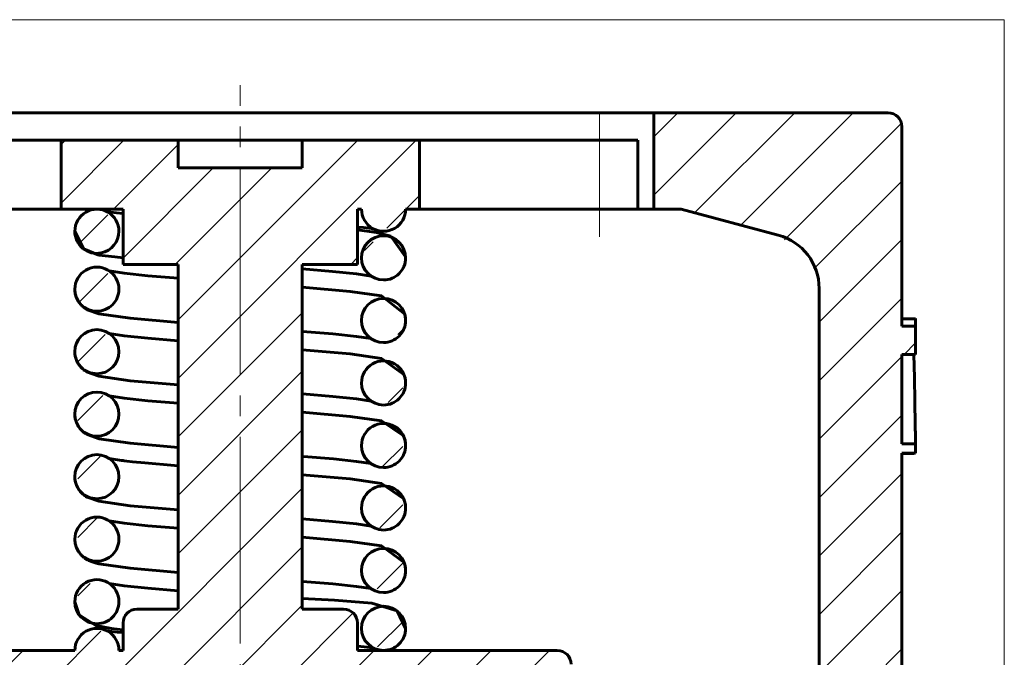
# Model space of a CAD drawing. Header units: millimetres. Extents: x 0 to 420, y 0 to 297.
# Tile 5 of 6: x 150 to 222, y 171 to 218. Entities that reach past the tile are written whole.
import ezdxf

# ---------------------------------------------------------------- set-up
doc = ezdxf.new("R2010")
doc.units = ezdxf.units.MM
for name, pattern in [('K5LT_AXLED', [19.5, 15, -1.5, 1.5, -1.5]), ('K5LT_BASIC', [0]), ('K5LT_THIN_INCLUDED_TO_HATCHING', [0])]:
    doc.linetypes.add(name, pattern=pattern)
doc.layers.add('Системный слой (1)', color=7, linetype='Continuous', true_color=0x6c6c6c)

# ---------------------------------------------------------------- blocks, each defined once
blk = doc.blocks.new('U0')
at = {"layer": 'Системный слой (1)', "color": 143, "linetype": 'K5LT_BASIC', "lineweight": 60, "true_color": 0x33acca}
for start, end in [(0.00576, 180.00719), (180.00718, 270), (270, 0.00577)]:
    blk.add_arc((176.726, 186.662), 1.6, start, end, dxfattribs=at)
blk = doc.blocks.new('U1')
at = {"layer": 'Системный слой (1)', "color": 143, "linetype": 'K5LT_BASIC', "lineweight": 60, "true_color": 0x33acca}
for start, end in [(0.00625, 180.00915), (180.00914, 281.50323), (281.50323, 0.00626)]:
    blk.add_arc((155.926, 202.195), 1.6, start, end, dxfattribs=at)
blk = doc.blocks.new('U2')
at = {"layer": 'Системный слой (1)', "color": 143, "linetype": 'K5LT_BASIC', "lineweight": 60, "true_color": 0x33acca}
for start, end in [(0.0086, 180.0068), (180.00679, 270), (270.00005, 0.00861)]:
    blk.add_arc((176.726, 173.395), 1.6, start, end, dxfattribs=at)
blk = doc.blocks.new('U3')
at = {"layer": 'Системный слой (1)', "color": 143, "linetype": 'K5LT_BASIC', "lineweight": 60, "true_color": 0x33acca}
for start, end in [(0.00603, 180.00738), (180.00738, 270), (270, 0.00604)]:
    blk.add_arc((176.726, 191.195), 1.6, start, end, dxfattribs=at)
blk = doc.blocks.new('U4')
at = {"layer": 'Системный слой (1)', "color": 143, "linetype": 'K5LT_BASIC', "lineweight": 60, "true_color": 0x33acca}
for start, end in [(0.00499, 180.00659), (180.00658, 270), (270, 0.005)]:
    blk.add_arc((155.926, 175.329), 1.6, start, end, dxfattribs=at)
blk = doc.blocks.new('U5')
at = {"layer": 'Системный слой (1)', "color": 143, "linetype": 'K5LT_BASIC', "lineweight": 60, "true_color": 0x33acca}
for start, end in [(359.99626, 179.9947), (179.99469, 270), (270, 359.99627)]:
    blk.add_arc((155.926, 188.929), 1.6, start, end, dxfattribs=at)
blk = doc.blocks.new('U6')
at = {"layer": 'Системный слой (1)', "color": 143, "linetype": 'K5LT_BASIC', "lineweight": 60, "true_color": 0x33acca}
for start, end in [(0.00319, 180.00414), (180.00413, 269.99999), (270.00001, 0.0032)]:
    blk.add_arc((155.926, 197.995), 1.6, start, end, dxfattribs=at)
blk = doc.blocks.new('U7')
at = {"layer": 'Системный слой (1)', "color": 143, "linetype": 'K5LT_BASIC', "lineweight": 60, "true_color": 0x33acca}
for start, end in [(0.01766, 180.01592), (180.01591, 270), (270, 0.01767)]:
    blk.add_arc((176.726, 200.262), 1.6, start, end, dxfattribs=at)
blk = doc.blocks.new('U8')
at = {"layer": 'Системный слой (1)', "color": 143, "linetype": 'K5LT_BASIC', "lineweight": 60, "true_color": 0x33acca}
for start, end in [(0.01002, 180.01033), (180.01031, 269.99999), (270.00001, 0.01004)]:
    blk.add_arc((176.726, 182.129), 1.6, start, end, dxfattribs=at)
blk = doc.blocks.new('U9')
at = {"layer": 'Системный слой (1)', "color": 143, "linetype": 'K5LT_BASIC', "lineweight": 60, "true_color": 0x33acca}
for start, end in [(0.00202, 180.00269), (180.00269, 270), (270, 0.00202)]:
    blk.add_arc((155.926, 179.862), 1.6, start, end, dxfattribs=at)
blk = doc.blocks.new('U10')
at = {"layer": 'Системный слой (1)', "color": 143, "linetype": 'K5LT_BASIC', "lineweight": 60, "true_color": 0x33acca}
for start, end in [(0.01378, 180.01318), (180.01318, 270), (270, 0.01378)]:
    blk.add_arc((176.726, 195.729), 1.6, start, end, dxfattribs=at)
blk = doc.blocks.new('U11')
at = {"layer": 'Системный слой (1)', "color": 143, "linetype": 'K5LT_BASIC', "lineweight": 60, "true_color": 0x33acca}
for start, end in [(0, 179.99897), (179.99895, 269.99999), (270.00001, 359.99941)]:
    blk.add_arc((155.926, 193.462), 1.6, start, end, dxfattribs=at)
blk = doc.blocks.new('U12')
at = {"layer": 'Системный слой (1)', "color": 143, "linetype": 'K5LT_BASIC', "lineweight": 60, "true_color": 0x33acca}
for start, end in [(359.99646, 179.99496), (179.99496, 270), (270, 359.99647)]:
    blk.add_arc((155.926, 184.395), 1.6, start, end, dxfattribs=at)
blk = doc.blocks.new('U13')
at = {"layer": 'Системный слой (1)', "color": 143, "linetype": 'K5LT_BASIC', "lineweight": 60, "true_color": 0x33acca}
for start, end in [(0.0152, 180.01412), (180.01411, 269.99999), (270.00001, 0.01522)]:
    blk.add_arc((176.726, 177.595), 1.6, start, end, dxfattribs=at)
blk = doc.blocks.new('U14')
at = {"layer": 'Системный слой (1)', "color": 143, "linetype": 'K5LT_BASIC', "lineweight": 60, "true_color": 0x33acca}
for p, q in [((156.658, 203.618), (156.942, 203.578)), ((156.942, 203.578), (157.337, 203.533)), ((157.337, 203.533), (157.809, 203.488)), ((157.809, 203.488), (157.818, 203.487)), ((157.818, 203.487), (157.82, 203.487)), ((157.82, 203.487), (157.823, 203.487)), ((157.823, 203.487), (157.826, 203.487))]:
    blk.add_line(p, q, dxfattribs=at)
blk = doc.blocks.new('U15')
at = {"layer": 'Системный слой (1)', "color": 143, "linetype": 'K5LT_BASIC', "lineweight": 60, "true_color": 0x33acca}
for p, q in [((174.826, 202.312), (176.206, 202.119)), ((176.206, 202.119), (177.256, 201.831)), ((177.256, 201.831), (178.324, 200.34)), ((178.324, 200.34), (178.326, 200.263))]:
    blk.add_line(p, q, dxfattribs=at)
blk = doc.blocks.new('U16')
at = {"layer": 'Системный слой (1)', "color": 143, "linetype": 'K5LT_BASIC', "lineweight": 60, "true_color": 0x33acca}
for p, q in [((154.326, 197.976), (154.326, 197.995)), ((154.329, 197.902), (154.326, 197.976)), ((154.331, 197.865), (154.329, 197.902)), ((154.333, 197.847), (154.331, 197.865)), ((154.334, 197.838), (154.333, 197.847)), ((154.334, 197.833), (154.334, 197.838)), ((154.345, 197.747), (154.334, 197.833)), ((154.361, 197.659), (154.345, 197.747)), ((154.371, 197.615), (154.361, 197.659)), ((154.376, 197.594), (154.371, 197.615)), ((154.379, 197.583), (154.376, 197.594)), ((154.38, 197.577), (154.379, 197.583)), ((154.404, 197.494), (154.38, 197.577)), ((154.434, 197.41), (154.404, 197.494)), ((154.45, 197.369), (154.434, 197.41)), ((154.458, 197.349), (154.45, 197.369)), ((154.463, 197.339), (154.458, 197.349)), ((154.465, 197.334), (154.463, 197.339)), ((154.499, 197.261), (154.465, 197.334)), ((154.54, 197.183), (154.499, 197.261)), ((154.563, 197.145), (154.54, 197.183)), ((154.574, 197.126), (154.563, 197.145)), ((154.58, 197.117), (154.574, 197.126)), ((154.583, 197.112), (154.58, 197.117)), ((154.605, 197.078), (154.583, 197.112)), ((154.669, 196.989), (154.605, 197.078)), ((154.702, 196.946), (154.669, 196.989)), ((154.719, 196.926), (154.702, 196.946)), ((154.727, 196.916), (154.719, 196.926)), ((154.732, 196.911), (154.727, 196.916)), ((154.734, 196.909), (154.732, 196.911)), ((154.741, 196.901), (154.734, 196.909)), ((154.754, 196.885), (154.741, 196.901)), ((154.761, 196.878), (154.754, 196.885)), ((154.765, 196.874), (154.761, 196.878)), ((154.766, 196.872), (154.765, 196.874)), ((154.767, 196.871), (154.766, 196.872)), ((154.772, 196.865), (154.767, 196.871)), ((154.778, 196.859), (154.772, 196.865)), ((154.787, 196.85), (154.778, 196.859)), ((154.794, 196.843), (154.787, 196.85)), ((154.798, 196.839), (154.794, 196.843)), ((154.799, 196.837), (154.798, 196.839)), ((154.825, 196.811), (154.799, 196.837)), ((154.864, 196.774), (154.825, 196.811)), ((154.899, 196.742), (154.864, 196.774)), ((154.916, 196.727), (154.899, 196.742)), ((154.924, 196.72), (154.916, 196.727)), ((154.929, 196.716), (154.924, 196.72)), ((154.931, 196.715), (154.929, 196.716)), ((154.932, 196.714), (154.931, 196.715)), ((154.933, 196.713), (154.932, 196.714)), ((154.935, 196.711), (154.933, 196.713)), ((154.937, 196.71), (154.935, 196.711)), ((154.938, 196.709), (154.937, 196.71)), ((154.939, 196.708), (154.938, 196.709)), ((154.939, 196.707), (154.939, 196.708)), ((154.941, 196.707), (154.939, 196.707)), ((154.943, 196.705), (154.941, 196.707)), ((154.946, 196.702), (154.943, 196.705)), ((154.947, 196.701), (154.946, 196.702)), ((155.003, 196.657), (154.947, 196.701)), ((155.035, 196.634), (155.003, 196.657)), ((155.05, 196.623), (155.035, 196.634)), ((155.058, 196.617), (155.05, 196.623)), ((155.062, 196.615), (155.058, 196.617)), ((155.144, 196.56), (155.062, 196.615)), ((155.231, 196.509), (155.144, 196.56)), ((156.07, 196.215), (155.231, 196.509)), ((158.345, 195.888), (156.07, 196.215)), ((161.826, 195.584), (158.345, 195.888))]:
    blk.add_line(p, q, dxfattribs=at)
blk = doc.blocks.new('U17')
at = {"layer": 'Системный слой (1)', "color": 143, "linetype": 'K5LT_BASIC', "lineweight": 60, "true_color": 0x33acca}
for p, q in [((170.913, 185.865), (170.826, 185.872)), ((173.096, 185.681), (170.913, 185.865)), ((174.75, 185.506), (173.096, 185.681)), ((175.824, 185.341), (174.75, 185.506))]:
    blk.add_line(p, q, dxfattribs=at)
blk = doc.blocks.new('U18')
at = {"layer": 'Системный слой (1)', "color": 143, "linetype": 'K5LT_BASIC', "lineweight": 60, "true_color": 0x33acca}
for p, q in [((156.658, 173.218), (156.663, 173.217)), ((156.663, 173.217), (156.666, 173.217)), ((156.666, 173.217), (156.668, 173.217)), ((156.668, 173.217), (156.669, 173.216)), ((156.669, 173.216), (156.67, 173.216)), ((156.67, 173.216), (156.671, 173.216)), ((156.671, 173.216), (156.672, 173.216)), ((156.672, 173.216), (156.674, 173.216)), ((156.674, 173.216), (156.676, 173.215)), ((156.676, 173.215), (156.677, 173.215)), ((156.677, 173.215), (156.679, 173.215)), ((156.679, 173.215), (156.683, 173.214)), ((156.683, 173.214), (156.69, 173.213)), ((156.69, 173.213), (156.705, 173.211)), ((156.705, 173.211), (156.738, 173.206)), ((156.738, 173.206), (156.811, 173.195)), ((156.811, 173.195), (156.98, 173.173)), ((156.98, 173.173), (157.386, 173.128)), ((157.386, 173.128), (157.826, 173.087))]:
    blk.add_line(p, q, dxfattribs=at)
blk = doc.blocks.new('U19')
at = {"layer": 'Системный слой (1)', "color": 143, "linetype": 'K5LT_BASIC', "lineweight": 60, "true_color": 0x33acca}
for p, q in [((154.326, 202.195), (154.943, 200.919)), ((154.943, 200.919), (156.077, 200.475)), ((156.077, 200.475), (157.233, 200.332)), ((157.233, 200.332), (157.826, 200.279))]:
    blk.add_line(p, q, dxfattribs=at)
blk = doc.blocks.new('U20')
at = {"layer": 'Системный слой (1)', "color": 143, "linetype": 'K5LT_BASIC', "lineweight": 60, "true_color": 0x33acca}
for p, q in [((154.326, 175.329), (154.635, 174.368)), ((154.635, 174.368), (155.848, 173.603)), ((155.848, 173.603), (156.988, 173.386)), ((156.988, 173.386), (157.817, 173.279)), ((157.817, 173.279), (157.826, 173.278))]:
    blk.add_line(p, q, dxfattribs=at)
blk = doc.blocks.new('U21')
at = {"layer": 'Системный слой (1)', "color": 143, "linetype": 'K5LT_BASIC', "lineweight": 60, "true_color": 0x33acca}
for p, q in [((170.85, 176.803), (170.826, 176.805)), ((173.043, 176.619), (170.85, 176.803)), ((174.75, 176.44), (173.043, 176.619)), ((175.824, 176.274), (174.75, 176.44))]:
    blk.add_line(p, q, dxfattribs=at)
blk = doc.blocks.new('U22')
at = {"layer": 'Системный слой (1)', "color": 143, "linetype": 'K5LT_BASIC', "lineweight": 60, "true_color": 0x33acca}
for p, q in [((154.327, 184.343), (154.326, 184.396)), ((154.331, 184.262), (154.327, 184.343)), ((154.335, 184.221), (154.331, 184.262)), ((154.337, 184.201), (154.335, 184.221)), ((154.339, 184.191), (154.337, 184.201)), ((154.339, 184.186), (154.339, 184.191)), ((154.353, 184.1), (154.339, 184.186)), ((154.371, 184.013), (154.353, 184.1)), ((154.382, 183.969), (154.371, 184.013)), ((154.388, 183.948), (154.382, 183.969)), ((154.391, 183.937), (154.388, 183.948)), ((154.393, 183.932), (154.391, 183.937)), ((154.419, 183.849), (154.393, 183.932)), ((154.451, 183.766), (154.419, 183.849)), ((154.468, 183.726), (154.451, 183.766)), ((154.477, 183.706), (154.468, 183.726)), ((154.482, 183.696), (154.477, 183.706)), ((154.484, 183.691), (154.482, 183.696)), ((154.52, 183.619), (154.484, 183.691)), ((154.564, 183.542), (154.52, 183.619)), ((154.588, 183.504), (154.564, 183.542)), ((154.6, 183.485), (154.588, 183.504)), ((154.606, 183.476), (154.6, 183.485)), ((154.609, 183.472), (154.606, 183.476)), ((154.657, 183.404), (154.609, 183.472)), ((154.713, 183.333), (154.657, 183.404)), ((154.742, 183.3), (154.713, 183.333)), ((154.756, 183.283), (154.742, 183.3)), ((154.763, 183.275), (154.756, 183.283)), ((154.767, 183.271), (154.763, 183.275)), ((154.85, 183.187), (154.767, 183.271)), ((154.901, 183.14), (154.85, 183.187)), ((154.927, 183.118), (154.901, 183.14)), ((154.94, 183.107), (154.927, 183.118)), ((154.946, 183.102), (154.94, 183.107)), ((154.949, 183.099), (154.946, 183.102)), ((155.003, 183.057), (154.949, 183.099)), ((155.033, 183.035), (155.003, 183.057)), ((155.048, 183.024), (155.033, 183.035)), ((155.056, 183.019), (155.048, 183.024)), ((155.06, 183.016), (155.056, 183.019)), ((155.132, 182.967), (155.06, 183.016)), ((155.224, 182.913), (155.132, 182.967)), ((156.07, 182.615), (155.224, 182.913)), ((158.345, 182.288), (156.07, 182.615)), ((161.826, 181.984), (158.345, 182.288))]:
    blk.add_line(p, q, dxfattribs=at)
blk = doc.blocks.new('U23')
at = {"layer": 'Системный слой (1)', "color": 143, "linetype": 'K5LT_BASIC', "lineweight": 60, "true_color": 0x33acca}
for p, q in [((156.828, 176.65), (157.902, 176.484)), ((157.902, 176.484), (159.629, 176.303)), ((159.629, 176.303), (161.826, 176.119))]:
    blk.add_line(p, q, dxfattribs=at)
blk = doc.blocks.new('U24')
at = {"layer": 'Системный слой (1)', "color": 143, "linetype": 'K5LT_BASIC', "lineweight": 60, "true_color": 0x33acca}
for p, q in [((154.33, 188.809), (154.326, 188.929)), ((154.34, 188.712), (154.33, 188.809)), ((154.347, 188.664), (154.34, 188.712)), ((154.351, 188.64), (154.347, 188.664)), ((154.354, 188.628), (154.351, 188.64)), ((154.355, 188.622), (154.354, 188.628)), ((154.361, 188.593), (154.355, 188.622)), ((154.389, 188.479), (154.361, 188.593)), ((154.406, 188.423), (154.389, 188.479)), ((154.415, 188.396), (154.406, 188.423)), ((154.419, 188.382), (154.415, 188.396)), ((154.422, 188.375), (154.419, 188.382)), ((154.423, 188.372), (154.422, 188.375)), ((154.429, 188.355), (154.423, 188.372)), ((154.439, 188.329), (154.429, 188.355)), ((154.444, 188.317), (154.439, 188.329)), ((154.447, 188.31), (154.444, 188.317)), ((154.448, 188.307), (154.447, 188.31)), ((154.449, 188.306), (154.448, 188.307)), ((154.453, 188.294), (154.449, 188.306)), ((154.465, 188.267), (154.453, 188.294)), ((154.471, 188.254), (154.465, 188.267)), ((154.474, 188.247), (154.471, 188.254)), ((154.475, 188.244), (154.474, 188.247)), ((154.51, 188.172), (154.475, 188.244)), ((154.553, 188.094), (154.51, 188.172)), ((154.576, 188.056), (154.553, 188.094)), ((154.588, 188.038), (154.576, 188.056)), ((154.593, 188.029), (154.588, 188.038)), ((154.596, 188.024), (154.593, 188.029)), ((154.642, 187.957), (154.596, 188.024)), ((154.697, 187.885), (154.642, 187.957)), ((154.726, 187.851), (154.697, 187.885)), ((154.74, 187.835), (154.726, 187.851)), ((154.747, 187.827), (154.74, 187.835)), ((154.751, 187.823), (154.747, 187.827)), ((154.831, 187.738), (154.751, 187.823)), ((154.883, 187.69), (154.831, 187.738)), ((154.909, 187.667), (154.883, 187.69)), ((154.922, 187.656), (154.909, 187.667)), ((154.928, 187.65), (154.922, 187.656)), ((154.932, 187.647), (154.928, 187.65)), ((154.989, 187.601), (154.932, 187.647)), ((155.02, 187.578), (154.989, 187.601)), ((155.036, 187.566), (155.02, 187.578)), ((155.043, 187.561), (155.036, 187.566)), ((155.047, 187.558), (155.043, 187.561)), ((155.103, 187.52), (155.047, 187.558)), ((155.209, 187.455), (155.103, 187.52)), ((156.081, 187.145), (155.209, 187.455)), ((158.345, 186.821), (156.081, 187.145)), ((161.826, 186.517), (158.345, 186.821))]:
    blk.add_line(p, q, dxfattribs=at)
blk = doc.blocks.new('U25')
at = {"layer": 'Системный слой (1)', "color": 143, "linetype": 'K5LT_BASIC', "lineweight": 60, "true_color": 0x33acca}
for p, q in [((173.162, 175.432), (170.826, 175.568)), ((175.871, 175.213), (173.162, 175.432)), ((177.709, 174.672), (175.871, 175.213)), ((178.326, 173.396), (177.709, 174.672))]:
    blk.add_line(p, q, dxfattribs=at)
blk = doc.blocks.new('U26')
at = {"layer": 'Системный слой (1)', "color": 143, "linetype": 'K5LT_BASIC', "lineweight": 60, "true_color": 0x33acca}
for p, q in [((215.197, 186.067), (215.201, 186.069)), ((215.201, 186.069), (215.204, 186.077)), ((215.204, 186.077), (215.208, 186.092)), ((215.208, 186.092), (215.208, 186.093)), ((215.208, 186.093), (215.208, 186.093))]:
    blk.add_line(p, q, dxfattribs=at)
blk = doc.blocks.new('U27')
at = {"layer": 'Системный слой (1)', "color": 143, "linetype": 'K5LT_BASIC', "lineweight": 60, "true_color": 0x33acca}
for p, q in [((215.239, 191.567), (215.201, 193.269)), ((215.27, 189.864), (215.239, 191.567)), ((215.294, 188.161), (215.27, 189.864))]:
    blk.add_line(p, q, dxfattribs=at)
blk = doc.blocks.new('U28')
at = {"layer": 'Системный слой (1)', "color": 143, "linetype": 'K5LT_BASIC', "lineweight": 60, "true_color": 0x33acca}
for p, q in [((170.852, 190.403), (170.826, 190.405)), ((173.041, 190.22), (170.852, 190.403)), ((174.75, 190.04), (173.041, 190.22)), ((175.824, 189.874), (174.75, 190.04))]:
    blk.add_line(p, q, dxfattribs=at)
blk = doc.blocks.new('U29')
at = {"layer": 'Системный слой (1)', "color": 143, "linetype": 'K5LT_BASIC', "lineweight": 60, "true_color": 0x33acca}
for p, q in [((154.327, 193.411), (154.326, 193.462)), ((154.328, 193.378), (154.327, 193.411)), ((154.329, 193.361), (154.328, 193.378)), ((154.33, 193.353), (154.329, 193.361)), ((154.33, 193.349), (154.33, 193.353)), ((154.338, 193.263), (154.33, 193.349)), ((154.351, 193.175), (154.338, 193.263)), ((154.36, 193.131), (154.351, 193.175)), ((154.364, 193.109), (154.36, 193.131)), ((154.367, 193.098), (154.364, 193.109)), ((154.368, 193.093), (154.367, 193.098)), ((154.389, 193.009), (154.368, 193.093)), ((154.416, 192.924), (154.389, 193.009)), ((154.431, 192.882), (154.416, 192.924)), ((154.439, 192.862), (154.431, 192.882)), ((154.443, 192.851), (154.439, 192.862)), ((154.446, 192.846), (154.443, 192.851)), ((154.479, 192.769), (154.446, 192.846)), ((154.519, 192.689), (154.479, 192.769)), ((154.54, 192.651), (154.519, 192.689)), ((154.551, 192.632), (154.54, 192.651)), ((154.556, 192.622), (154.551, 192.632)), ((154.559, 192.617), (154.556, 192.622)), ((154.602, 192.549), (154.559, 192.617)), ((154.653, 192.476), (154.602, 192.549)), ((154.68, 192.44), (154.653, 192.476)), ((154.694, 192.423), (154.68, 192.44)), ((154.701, 192.415), (154.694, 192.423)), ((154.704, 192.41), (154.701, 192.415)), ((154.77, 192.335), (154.704, 192.41)), ((154.825, 192.278), (154.77, 192.335)), ((154.853, 192.251), (154.825, 192.278)), ((154.866, 192.238), (154.853, 192.251)), ((154.873, 192.232), (154.866, 192.238)), ((154.877, 192.229), (154.873, 192.232)), ((154.895, 192.212), (154.877, 192.229)), ((154.962, 192.156), (154.895, 192.212)), ((154.995, 192.13), (154.962, 192.156)), ((155.012, 192.117), (154.995, 192.13)), ((155.02, 192.111), (155.012, 192.117)), ((155.024, 192.108), (155.02, 192.111)), ((155.049, 192.09), (155.024, 192.108)), ((155.171, 192.01), (155.049, 192.09)), ((156.07, 191.681), (155.171, 192.01)), ((158.345, 191.355), (156.07, 191.681)), ((161.826, 191.051), (158.345, 191.355))]:
    blk.add_line(p, q, dxfattribs=at)
blk = doc.blocks.new('U30')
at = {"layer": 'Системный слой (1)', "color": 143, "linetype": 'K5LT_BASIC', "lineweight": 60, "true_color": 0x33acca}
for p, q in [((173.023, 199.288), (170.826, 199.472)), ((174.749, 199.107), (173.023, 199.288)), ((175.824, 198.941), (174.749, 199.107))]:
    blk.add_line(p, q, dxfattribs=at)
blk = doc.blocks.new('U31')
at = {"layer": 'Системный слой (1)', "color": 143, "linetype": 'K5LT_BASIC', "lineweight": 60, "true_color": 0x33acca}
for p, q in [((173.024, 181.154), (170.826, 181.338)), ((174.75, 180.973), (173.024, 181.154)), ((175.824, 180.808), (174.75, 180.973))]:
    blk.add_line(p, q, dxfattribs=at)
blk = doc.blocks.new('U32')
at = {"layer": 'Системный слой (1)', "color": 143, "linetype": 'K5LT_BASIC', "lineweight": 60, "true_color": 0x33acca}
for p, q in [((175.266, 202.463), (174.826, 202.504)), ((175.671, 202.418), (175.266, 202.463)), ((175.841, 202.396), (175.671, 202.418)), ((175.914, 202.385), (175.841, 202.396)), ((175.946, 202.38), (175.914, 202.385)), ((175.962, 202.378), (175.946, 202.38)), ((175.969, 202.377), (175.962, 202.378)), ((175.973, 202.376), (175.969, 202.377)), ((175.975, 202.376), (175.973, 202.376)), ((175.978, 202.375), (175.975, 202.376)), ((175.975, 202.376), (175.975, 202.376)), ((175.98, 202.375), (175.978, 202.375)), ((175.981, 202.375), (175.98, 202.375)), ((175.982, 202.375), (175.981, 202.375)), ((175.983, 202.374), (175.982, 202.375)), ((175.984, 202.374), (175.983, 202.374)), ((175.986, 202.374), (175.984, 202.374)), ((175.989, 202.374), (175.986, 202.374)), ((175.994, 202.373), (175.989, 202.374))]:
    blk.add_line(p, q, dxfattribs=at)
blk = doc.blocks.new('U33')
at = {"layer": 'Системный слой (1)', "color": 143, "linetype": 'K5LT_BASIC', "lineweight": 60, "true_color": 0x33acca}
for p, q in [((156.828, 194.783), (157.902, 194.618)), ((157.902, 194.618), (159.629, 194.436)), ((159.629, 194.436), (161.826, 194.253)), ((170.826, 193.607), (174.308, 193.303)), ((174.308, 193.303), (176.582, 192.976)), ((176.582, 192.976), (178.206, 191.812)), ((178.206, 191.812), (178.283, 191.567)), ((178.283, 191.567), (178.284, 191.563)), ((178.284, 191.563), (178.286, 191.556)), ((178.286, 191.556), (178.289, 191.541)), ((178.289, 191.541), (178.295, 191.512)), ((178.295, 191.512), (178.299, 191.494)), ((178.299, 191.494), (178.299, 191.492)), ((178.299, 191.492), (178.3, 191.488)), ((178.3, 191.488), (178.301, 191.481)), ((178.301, 191.481), (178.304, 191.466)), ((178.304, 191.466), (178.308, 191.437)), ((178.308, 191.437), (178.311, 191.418)), ((178.311, 191.418), (178.311, 191.414)), ((178.311, 191.414), (178.312, 191.408)), ((178.312, 191.408), (178.314, 191.395)), ((178.314, 191.395), (178.317, 191.369)), ((178.317, 191.369), (178.321, 191.316)), ((178.321, 191.316), (178.326, 191.211)), ((178.326, 191.211), (178.326, 191.203)), ((178.326, 191.203), (178.326, 191.201)), ((178.326, 191.201), (178.326, 191.199)), ((178.326, 191.199), (178.326, 191.197)), ((178.326, 191.197), (178.326, 191.196))]:
    blk.add_line(p, q, dxfattribs=at)
blk = doc.blocks.new('U34')
at = {"layer": 'Системный слой (1)', "color": 143, "linetype": 'K5LT_BASIC', "lineweight": 60, "true_color": 0x33acca}
for p, q in [((156.828, 190.25), (157.902, 190.084)), ((157.902, 190.084), (159.629, 189.903)), ((159.629, 189.903), (161.826, 189.719)), ((170.826, 189.073), (174.308, 188.77)), ((174.308, 188.77), (176.583, 188.443)), ((176.583, 188.443), (178.157, 187.388)), ((178.157, 187.388), (178.185, 187.328)), ((178.185, 187.328), (178.186, 187.327)), ((178.186, 187.327), (178.187, 187.324)), ((178.187, 187.324), (178.19, 187.318)), ((178.19, 187.318), (178.195, 187.305)), ((178.195, 187.305), (178.205, 187.281)), ((178.205, 187.281), (178.212, 187.265)), ((178.212, 187.265), (178.213, 187.262)), ((178.213, 187.262), (178.215, 187.255)), ((178.215, 187.255), (178.221, 187.241)), ((178.221, 187.241), (178.23, 187.214)), ((178.23, 187.214), (178.249, 187.16)), ((178.249, 187.16), (178.28, 187.047)), ((178.28, 187.047), (178.287, 187.017)), ((178.287, 187.017), (178.288, 187.012)), ((178.288, 187.012), (178.291, 187.001)), ((178.291, 187.001), (178.295, 186.979)), ((178.295, 186.979), (178.303, 186.935)), ((178.303, 186.935), (178.316, 186.847)), ((178.316, 186.847), (178.323, 186.761)), ((178.323, 186.761), (178.323, 186.757)), ((178.323, 186.757), (178.324, 186.749)), ((178.324, 186.749), (178.324, 186.733)), ((178.324, 186.733), (178.325, 186.701)), ((178.325, 186.701), (178.326, 186.662))]:
    blk.add_line(p, q, dxfattribs=at)
blk = doc.blocks.new('U35')
at = {"layer": 'Системный слой (1)', "color": 143, "linetype": 'K5LT_BASIC', "lineweight": 60, "true_color": 0x33acca}
for p, q in [((156.828, 199.317), (157.902, 199.151)), ((157.902, 199.151), (159.629, 198.97)), ((159.629, 198.97), (161.826, 198.786)), ((170.826, 198.14), (174.308, 197.836)), ((174.308, 197.836), (176.583, 197.509)), ((176.583, 197.509), (178.259, 196.192)), ((178.259, 196.192), (178.261, 196.187)), ((178.261, 196.187), (178.264, 196.177)), ((178.264, 196.177), (178.269, 196.156)), ((178.269, 196.156), (178.28, 196.114)), ((178.28, 196.114), (178.298, 196.03)), ((178.298, 196.03), (178.312, 195.94)), ((178.312, 195.94), (178.313, 195.935)), ((178.313, 195.935), (178.314, 195.925)), ((178.314, 195.925), (178.316, 195.905)), ((178.316, 195.905), (178.32, 195.865)), ((178.32, 195.865), (178.325, 195.785)), ((178.325, 195.785), (178.326, 195.737)), ((178.326, 195.737), (178.326, 195.735)), ((178.326, 195.735), (178.326, 195.733)), ((178.326, 195.733), (178.326, 195.731)), ((178.326, 195.731), (178.326, 195.729))]:
    blk.add_line(p, q, dxfattribs=at)
blk = doc.blocks.new('U36')
at = {"layer": 'Системный слой (1)', "color": 143, "linetype": 'K5LT_BASIC', "lineweight": 60, "true_color": 0x33acca}
for p, q in [((174.829, 172.104), (174.826, 172.104)), ((174.832, 172.104), (174.829, 172.104)), ((174.834, 172.103), (174.832, 172.104)), ((174.843, 172.103), (174.834, 172.103)), ((175.315, 172.058), (174.843, 172.103)), ((175.709, 172.013), (175.315, 172.058)), ((175.994, 171.973), (175.709, 172.013))]:
    blk.add_line(p, q, dxfattribs=at)
blk = doc.blocks.new('U37')
at = {"layer": 'Системный слой (1)', "color": 143, "linetype": 'K5LT_BASIC', "lineweight": 60, "true_color": 0x33acca}
for p, q in [((156.828, 185.717), (157.716, 185.575)), ((157.716, 185.575), (157.738, 185.572)), ((157.738, 185.572), (157.76, 185.569)), ((157.76, 185.569), (157.782, 185.566)), ((157.782, 185.566), (157.825, 185.561)), ((157.825, 185.561), (157.914, 185.55)), ((157.914, 185.55), (158.1, 185.527)), ((158.1, 185.527), (158.501, 185.482)), ((158.501, 185.482), (159.405, 185.391)), ((159.405, 185.391), (161.557, 185.207)), ((161.557, 185.207), (161.826, 185.186)), ((170.826, 184.54), (174.308, 184.236)), ((174.308, 184.236), (176.583, 183.909)), ((176.583, 183.909), (178.187, 182.791)), ((178.187, 182.791), (178.272, 182.547)), ((178.272, 182.547), (178.273, 182.541)), ((178.273, 182.541), (178.276, 182.53)), ((178.276, 182.53), (178.281, 182.509)), ((178.281, 182.509), (178.291, 182.465)), ((178.291, 182.465), (178.307, 182.377)), ((178.307, 182.377), (178.318, 182.292)), ((178.318, 182.292), (178.318, 182.288)), ((178.318, 182.288), (178.319, 182.279)), ((178.319, 182.279), (178.321, 182.26)), ((178.321, 182.26), (178.323, 182.223)), ((178.323, 182.223), (178.326, 182.149)), ((178.326, 182.149), (178.326, 182.129))]:
    blk.add_line(p, q, dxfattribs=at)
blk = doc.blocks.new('U38')
at = {"layer": 'Системный слой (1)', "color": 143, "linetype": 'K5LT_BASIC', "lineweight": 60, "true_color": 0x33acca}
for p, q in [((154.33, 179.75), (154.326, 179.862)), ((154.339, 179.655), (154.33, 179.75)), ((154.346, 179.608), (154.339, 179.655)), ((154.35, 179.584), (154.346, 179.608)), ((154.352, 179.573), (154.35, 179.584)), ((154.353, 179.567), (154.352, 179.573)), ((154.37, 179.483), (154.353, 179.567)), ((154.393, 179.396), (154.37, 179.483)), ((154.406, 179.354), (154.393, 179.396)), ((154.413, 179.333), (154.406, 179.354)), ((154.417, 179.322), (154.413, 179.333)), ((154.419, 179.317), (154.417, 179.322)), ((154.45, 179.236), (154.419, 179.317)), ((154.486, 179.155), (154.45, 179.236)), ((154.505, 179.115), (154.486, 179.155)), ((154.515, 179.096), (154.505, 179.115)), ((154.52, 179.086), (154.515, 179.096)), ((154.523, 179.082), (154.52, 179.086)), ((154.562, 179.012), (154.523, 179.082)), ((154.61, 178.937), (154.562, 179.012)), ((154.636, 178.9), (154.61, 178.937)), ((154.648, 178.882), (154.636, 178.9)), ((154.655, 178.873), (154.648, 178.882)), ((154.658, 178.869), (154.655, 178.873)), ((154.712, 178.8), (154.658, 178.869)), ((154.77, 178.735), (154.712, 178.8)), ((154.799, 178.704), (154.77, 178.735)), ((154.814, 178.689), (154.799, 178.704)), ((154.821, 178.682), (154.814, 178.689)), ((154.824, 178.678), (154.821, 178.682)), ((154.856, 178.648), (154.824, 178.678)), ((154.929, 178.583), (154.856, 178.648)), ((154.966, 178.552), (154.929, 178.583)), ((154.984, 178.538), (154.966, 178.552)), ((154.994, 178.531), (154.984, 178.538)), ((154.998, 178.527), (154.994, 178.531)), ((155, 178.526), (154.998, 178.527)), ((155.006, 178.522), (155, 178.526)), ((155.018, 178.512), (155.006, 178.522)), ((155.025, 178.508), (155.018, 178.512)), ((155.028, 178.505), (155.025, 178.508)), ((155.029, 178.504), (155.028, 178.505)), ((155.03, 178.504), (155.029, 178.504)), ((155.035, 178.5), (155.03, 178.504)), ((155.042, 178.495), (155.035, 178.5)), ((155.048, 178.491), (155.042, 178.495)), ((155.052, 178.488), (155.048, 178.491)), ((155.055, 178.486), (155.052, 178.488)), ((155.057, 178.485), (155.055, 178.486)), ((155.058, 178.484), (155.057, 178.485)), ((155.06, 178.483), (155.058, 178.484)), ((155.066, 178.478), (155.06, 178.483)), ((155.07, 178.476), (155.066, 178.478)), ((155.073, 178.473), (155.07, 178.476)), ((155.075, 178.472), (155.073, 178.473)), ((155.077, 178.47), (155.075, 178.472)), ((155.08, 178.468), (155.077, 178.47)), ((155.083, 178.466), (155.08, 178.468)), ((155.085, 178.465), (155.083, 178.466)), ((155.109, 178.449), (155.085, 178.465)), ((155.135, 178.433), (155.109, 178.449)), ((155.152, 178.422), (155.135, 178.433)), ((155.201, 178.393), (155.152, 178.422)), ((155.236, 178.373), (155.201, 178.393)), ((155.327, 178.326), (155.236, 178.373)), ((155.649, 178.196), (155.327, 178.326)), ((155.801, 178.149), (155.649, 178.196)), ((155.873, 178.129), (155.801, 178.149)), ((155.909, 178.12), (155.873, 178.129)), ((155.928, 178.115), (155.909, 178.12)), ((155.937, 178.113), (155.928, 178.115)), ((155.941, 178.112), (155.937, 178.113)), ((155.946, 178.111), (155.941, 178.112)), ((155.95, 178.11), (155.946, 178.111)), ((155.952, 178.109), (155.95, 178.11)), ((155.953, 178.109), (155.952, 178.109)), ((155.957, 178.108), (155.953, 178.109)), ((155.958, 178.108), (155.957, 178.108)), ((155.961, 178.107), (155.958, 178.108)), ((155.963, 178.106), (155.961, 178.107)), ((155.964, 178.106), (155.963, 178.106)), ((155.965, 178.106), (155.964, 178.106)), ((155.968, 178.105), (155.965, 178.106)), ((155.984, 178.101), (155.968, 178.105)), ((156.069, 178.081), (155.984, 178.101)), ((158.345, 177.755), (156.069, 178.081)), ((161.826, 177.451), (158.345, 177.755))]:
    blk.add_line(p, q, dxfattribs=at)
blk = doc.blocks.new('U39')
at = {"layer": 'Системный слой (1)', "color": 143, "linetype": 'K5LT_BASIC', "lineweight": 60, "true_color": 0x33acca}
for p, q in [((156.828, 181.183), (157.902, 181.018)), ((157.902, 181.018), (159.629, 180.836)), ((159.629, 180.836), (161.826, 180.653)), ((170.826, 180.007), (174.308, 179.703)), ((174.308, 179.703), (176.582, 179.376)), ((176.582, 179.376), (178.221, 178.173)), ((178.221, 178.173), (178.223, 178.168)), ((178.223, 178.168), (178.227, 178.158)), ((178.227, 178.158), (178.234, 178.138)), ((178.234, 178.138), (178.247, 178.098)), ((178.247, 178.098), (178.271, 178.015)), ((178.271, 178.015), (178.293, 177.924)), ((178.293, 177.924), (178.294, 177.919)), ((178.294, 177.919), (178.296, 177.908)), ((178.296, 177.908), (178.3, 177.886)), ((178.3, 177.886), (178.307, 177.842)), ((178.307, 177.842), (178.318, 177.753)), ((178.318, 177.753), (178.324, 177.667)), ((178.324, 177.667), (178.325, 177.663)), ((178.325, 177.663), (178.325, 177.656)), ((178.325, 177.656), (178.325, 177.641)), ((178.325, 177.641), (178.326, 177.612)), ((178.326, 177.612), (178.326, 177.596))]:
    blk.add_line(p, q, dxfattribs=at)
blk = doc.blocks.new('U40')
at = {"layer": 'Системный слой (1)', "color": 143, "linetype": 'K5LT_BASIC', "lineweight": 60, "true_color": 0x33acca}
for p, q in [((170.846, 194.937), (170.826, 194.938)), ((173.04, 194.753), (170.846, 194.937)), ((174.75, 194.573), (173.04, 194.753)), ((175.824, 194.408), (174.75, 194.573))]:
    blk.add_line(p, q, dxfattribs=at)
blk = doc.blocks.new('U41')
at = {"layer": 'Системный слой (1)', "color": 7, "linetype": 'K5LT_THIN_INCLUDED_TO_HATCHING', "lineweight": 18, "true_color": 0xffffff}
for p, q in [((109.757, 217.542), (221.757, 217.542)), ((221.757, 217.542), (221.757, 149.542))]:
    blk.add_line(p, q, dxfattribs=at)

msp = doc.modelspace()

# ---------------------------------------------------------------- hatches: boundary and pattern name
at = {"layer": 'Системный слой (1)'}
h = msp.add_hatch(dxfattribs=at)
h.set_pattern_fill('', angle=45, style=0, pattern_type=0)
h.set_pattern_definition([(45, (0, 0), (-2.12132, 2.12132), [])])
edge = h.paths.add_edge_path()
edge.add_line((154.326, 171.795), (143.326, 171.795))
edge.add_line((143.326, 171.795), (142.619, 171.503))
edge.add_line((142.619, 171.503), (142.326, 170.795))
edge.add_line((142.326, 170.795), (142.326, 164.795))
edge.add_line((142.326, 164.795), (145.326, 164.795))
edge.add_line((145.326, 164.795), (143.326, 162.795))
edge.add_line((143.326, 162.795), (143.326, 160.795))
edge.add_line((143.326, 160.795), (128.326, 160.795))
edge.add_line((128.326, 160.795), (125.498, 161.967))
edge.add_line((125.498, 161.967), (124.326, 164.795))
edge.add_line((124.326, 164.795), (124.326, 198.047))
edge.add_line((124.326, 198.047), (125.498, 200.875))
edge.add_line((125.498, 200.875), (127.291, 201.91))
edge.add_line((127.291, 201.91), (134.326, 203.795))
edge.add_line((134.326, 203.795), (136.326, 203.795))
edge.add_line((136.326, 203.795), (136.326, 210.795))
edge.add_line((136.326, 210.795), (119.326, 210.795))
edge.add_line((119.326, 210.795), (118.619, 210.503))
edge.add_line((118.619, 210.503), (118.326, 209.795))
edge.add_line((118.326, 209.795), (118.326, 168.795))
edge.add_line((118.326, 168.795), (115.326, 168.795))
edge.add_line((115.326, 168.795), (114.619, 168.503))
edge.add_line((114.619, 168.503), (114.326, 167.795))
edge.add_line((114.326, 167.795), (114.326, 163.795))
edge.add_line((114.326, 163.795), (114.619, 163.088))
edge.add_line((114.619, 163.088), (115.326, 162.795))
edge.add_line((115.326, 162.795), (118.326, 162.795))
edge.add_line((118.326, 162.795), (118.326, 155.795))
edge.add_line((118.326, 155.795), (118.619, 155.088))
edge.add_line((118.619, 155.088), (119.326, 154.795))
edge.add_line((119.326, 154.795), (150.326, 154.795))
edge.add_line((150.326, 154.795), (151.033, 155.088))
edge.add_line((151.033, 155.088), (151.326, 155.795))
edge.add_line((151.326, 155.795), (151.326, 164.795))
edge.add_line((151.326, 164.795), (153.326, 164.795))
edge.add_line((153.326, 164.795), (153.326, 165.795))
edge.add_line((153.326, 165.795), (153.619, 166.503))
edge.add_line((153.619, 166.503), (154.326, 166.795))
edge.add_line((154.326, 166.795), (178.326, 166.795))
edge.add_line((178.326, 166.795), (179.033, 166.503))
edge.add_line((179.033, 166.503), (179.326, 165.795))
edge.add_line((179.326, 165.795), (179.326, 164.795))
edge.add_line((179.326, 164.795), (181.326, 164.795))
edge.add_line((181.326, 164.795), (181.326, 155.795))
edge.add_line((181.326, 155.795), (181.619, 155.088))
edge.add_line((181.619, 155.088), (182.326, 154.795))
edge.add_line((182.326, 154.795), (213.326, 154.795))
edge.add_line((213.326, 154.795), (214.033, 155.088))
edge.add_line((214.033, 155.088), (214.326, 155.795))
edge.add_line((214.326, 155.795), (214.326, 162.795))
edge.add_line((214.326, 162.795), (217.326, 162.795))
edge.add_line((217.326, 162.795), (218.033, 163.088))
edge.add_line((218.033, 163.088), (218.326, 163.795))
edge.add_line((218.326, 163.795), (218.326, 167.795))
edge.add_line((218.326, 167.795), (218.033, 168.503))
edge.add_line((218.033, 168.503), (217.326, 168.795))
edge.add_line((217.326, 168.795), (214.326, 168.795))
edge.add_line((214.326, 168.795), (214.326, 186.093))
edge.add_line((214.326, 186.093), (215.326, 186.093))
edge.add_line((215.326, 186.093), (215.326, 186.77))
edge.add_line((215.326, 186.77), (214.326, 186.77))
edge.add_line((214.326, 186.77), (214.326, 193.269))
edge.add_line((214.326, 193.269), (215.326, 193.269))
edge.add_line((215.326, 193.269), (215.326, 195.324))
edge.add_line((215.326, 195.324), (214.326, 195.324))
edge.add_line((214.326, 195.324), (214.326, 209.795))
edge.add_line((214.326, 209.795), (214.033, 210.503))
edge.add_line((214.033, 210.503), (213.326, 210.795))
edge.add_line((213.326, 210.795), (196.326, 210.795))
edge.add_line((196.326, 210.795), (196.326, 203.795))
edge.add_line((196.326, 203.795), (198.326, 203.795))
edge.add_line((198.326, 203.795), (205.361, 201.91))
edge.add_line((205.361, 201.91), (207.79, 200.047))
edge.add_line((207.79, 200.047), (208.326, 198.047))
edge.add_line((208.326, 198.047), (208.326, 164.795))
edge.add_line((208.326, 164.795), (207.154, 161.967))
edge.add_line((207.154, 161.967), (204.326, 160.795))
edge.add_line((204.326, 160.795), (189.326, 160.795))
edge.add_line((189.326, 160.795), (189.326, 162.795))
edge.add_line((189.326, 162.795), (187.326, 164.795))
edge.add_line((187.326, 164.795), (190.326, 164.795))
edge.add_line((190.326, 164.795), (190.326, 170.795))
edge.add_line((190.326, 170.795), (190.033, 171.503))
edge.add_line((190.033, 171.503), (189.326, 171.795))
edge.add_line((189.326, 171.795), (176.726, 171.795))
edge.add_line((176.726, 171.795), (174.826, 171.795))
edge.add_line((174.826, 171.795), (174.826, 173.795))
edge.add_line((174.826, 173.795), (174.533, 174.503))
edge.add_line((174.533, 174.503), (173.826, 174.795))
edge.add_line((173.826, 174.795), (170.826, 174.795))
edge.add_line((170.826, 174.795), (170.826, 199.795))
edge.add_line((170.826, 199.795), (174.826, 199.795))
edge.add_line((174.826, 199.795), (174.826, 203.795))
edge.add_line((174.826, 203.795), (175.126, 203.795))
edge.add_line((175.126, 203.795), (175.926, 202.41))
edge.add_line((175.926, 202.41), (177.526, 202.41))
edge.add_line((177.526, 202.41), (178.326, 203.795))
edge.add_line((178.326, 203.795), (179.326, 203.795))
edge.add_line((179.326, 203.795), (179.326, 208.795))
edge.add_line((179.326, 208.795), (170.826, 208.795))
edge.add_line((170.826, 208.795), (170.826, 206.795))
edge.add_line((170.826, 206.795), (161.826, 206.795))
edge.add_line((161.826, 206.795), (161.826, 208.795))
edge.add_line((161.826, 208.795), (153.326, 208.795))
edge.add_line((153.326, 208.795), (153.326, 203.795))
edge.add_line((153.326, 203.795), (157.826, 203.795))
edge.add_line((157.826, 203.795), (157.826, 199.795))
edge.add_line((157.826, 199.795), (161.826, 199.795))
edge.add_line((161.826, 199.795), (161.826, 174.795))
edge.add_line((161.826, 174.795), (158.826, 174.795))
edge.add_line((158.826, 174.795), (158.119, 174.503))
edge.add_line((158.119, 174.503), (157.826, 173.795))
edge.add_line((157.826, 173.795), (157.826, 171.795))
edge.add_line((157.826, 171.795), (157.526, 171.795))
edge.add_line((157.526, 171.795), (156.726, 173.181))
edge.add_line((156.726, 173.181), (155.126, 173.181))
edge.add_line((155.126, 173.181), (154.326, 171.795))
edge = h.paths.add_edge_path()
edge.add_line((176.726, 171.795), (178.111, 172.595))
edge.add_line((178.111, 172.595), (178.112, 174.196))
edge.add_line((178.112, 174.196), (176.726, 174.995))
edge.add_line((176.726, 174.995), (175.34, 174.196))
edge.add_line((175.34, 174.196), (175.34, 172.595))
edge.add_line((175.34, 172.595), (176.726, 171.795))
h.paths.add_polyline_path([(156.245, 200.628), (157.443, 201.688), (157.124, 203.256), (155.607, 203.763), (154.409, 202.703), (154.728, 201.135)])
h.paths.add_polyline_path([(155.926, 173.729), (157.312, 174.529), (157.311, 176.129), (155.926, 176.929), (154.54, 176.129), (154.54, 174.529)])
h.paths.add_polyline_path([(176.726, 175.995), (178.111, 176.795), (178.112, 178.396), (176.726, 179.195), (175.34, 178.396), (175.34, 176.795)])
h.paths.add_polyline_path([(155.926, 178.262), (157.312, 179.062), (157.311, 180.662), (155.926, 181.462), (154.54, 180.662), (154.54, 179.062)])
h.paths.add_polyline_path([(176.726, 180.529), (178.111, 181.329), (178.112, 182.929), (176.726, 183.729), (175.34, 182.929), (175.34, 181.329)])
h.paths.add_polyline_path([(176.726, 185.062), (178.111, 185.862), (178.112, 187.462), (176.726, 188.262), (175.34, 187.462), (175.34, 185.862)])
h.paths.add_polyline_path([(155.926, 187.329), (157.312, 188.129), (157.311, 189.729), (155.926, 190.529), (154.54, 189.729), (154.54, 188.129)])
h.paths.add_polyline_path([(176.726, 189.595), (178.111, 190.395), (178.112, 191.996), (176.726, 192.795), (175.34, 191.996), (175.34, 190.395)])
h.paths.add_polyline_path([(155.926, 191.862), (157.312, 192.662), (157.311, 194.262), (155.926, 195.062), (154.54, 194.262), (154.54, 192.662)])
h.paths.add_polyline_path([(176.726, 194.129), (178.111, 194.929), (178.112, 196.529), (176.726, 197.329), (175.34, 196.529), (175.34, 194.929)])
h.paths.add_polyline_path([(155.926, 196.395), (157.312, 197.195), (157.311, 198.796), (155.926, 199.595), (154.54, 198.796), (154.54, 197.195)])
h.paths.add_polyline_path([(176.726, 198.662), (178.111, 199.462), (178.112, 201.062), (176.726, 201.862), (175.34, 201.062), (175.34, 199.462)])
h.paths.add_polyline_path([(155.926, 182.795), (157.312, 183.595), (157.311, 185.196), (155.926, 185.995), (154.54, 185.196), (154.54, 183.595)])

# ---------------------------------------------------------------- linework, layer by layer
at = {"layer": 'Системный слой (1)', "color": 30, "linetype": 'K5LT_AXLED', "lineweight": 18, "true_color": 0xff8000}
for p, q in [((166.326, 152.795), (166.326, 212.795)), ((192.396, 210.795), (192.396, 201.795))]:
    msp.add_line(p, q, dxfattribs=at)
at = {"layer": 'Системный слой (1)', "color": 143, "linetype": 'K5LT_BASIC', "lineweight": 60, "true_color": 0x33acca}
for p, q in [((196.326, 210.795), (136.326, 210.795)), ((196.326, 210.795), (213.326, 210.795)), ((196.326, 203.795), (196.326, 210.795)), ((214.326, 195.324), (214.326, 209.795)), ((153.326, 208.795), (143.121, 208.795)), ((153.326, 208.795), (161.826, 208.795)), ((153.326, 203.795), (153.326, 208.795)), ((161.826, 206.795), (161.826, 208.795)), ((170.826, 208.795), (161.826, 208.795)), ((170.826, 208.795), (179.326, 208.795)), ((170.826, 206.795), (170.826, 208.795)), ((179.326, 203.795), (179.326, 208.795)), ((189.531, 208.795), (179.326, 208.795)), ((189.531, 208.795), (195.168, 208.795)), ((195.168, 203.795), (195.168, 208.795)), ((161.826, 206.795), (170.826, 206.795)), ((143.121, 203.795), (153.326, 203.795)), ((153.326, 203.795), (157.826, 203.795)), ((157.826, 203.795), (157.826, 199.795)), ((174.826, 203.795), (174.826, 199.795)), ((174.826, 203.795), (175.126, 203.795)), ((178.326, 203.795), (179.326, 203.795)), ((179.326, 203.795), (189.531, 203.795)), ((189.531, 203.795), (195.168, 203.795)), ((196.326, 203.795), (195.168, 203.795)), ((196.326, 203.795), (198.326, 203.795)), ((198.326, 203.795), (205.361, 201.91)), ((161.826, 199.795), (157.826, 199.795)), ((161.826, 174.795), (161.826, 199.795)), ((170.826, 174.795), (170.826, 199.795)), ((174.826, 199.795), (170.826, 199.795)), ((157.526, 197.998), (157.526, 197.996)), ((208.326, 164.795), (208.326, 198.047)), ((175.126, 195.727), (175.126, 195.728)), ((214.326, 195.836), (215.323, 195.836)), ((214.326, 195.324), (215.326, 195.324)), ((215.326, 193.269), (215.326, 195.324)), ((157.526, 193.464), (157.526, 193.462)), ((214.326, 186.77), (214.326, 193.269)), ((214.326, 193.269), (215.326, 193.269)), ((157.526, 188.931), (157.526, 188.929)), ((214.326, 186.77), (215.326, 186.77)), ((215.326, 186.093), (215.326, 186.77)), ((214.326, 186.093), (215.326, 186.093)), ((214.326, 168.795), (214.326, 186.093)), ((214.326, 186.067), (215.197, 186.067)), ((157.526, 184.398), (157.526, 184.395)), ((157.526, 179.865), (157.526, 179.862)), ((157.526, 175.331), (157.526, 175.329)), ((158.826, 174.795), (161.826, 174.795)), ((170.826, 174.795), (173.826, 174.795)), ((157.826, 171.795), (157.826, 173.795)), ((174.826, 171.795), (174.826, 173.795)), ((143.326, 171.795), (154.326, 171.795)), ((157.526, 171.795), (157.826, 171.795)), ((174.826, 171.795), (176.726, 171.795)), ((176.726, 171.795), (189.326, 171.795))]:
    msp.add_line(p, q, dxfattribs=at)
for centre, radius, start, end in [((213.326, 209.795), 1, 0, 90), ((176.726, 203.795), 1.6, 179.99999, 0), ((204.326, 198.047), 4, 0, 75), ((158.826, 173.795), 1, 90, 180), ((173.826, 173.795), 1, 0, 90), ((155.926, 171.795), 1.6, 0, 180.00001), ((189.326, 170.795), 1, 0, 90)]:
    msp.add_arc(centre, radius, start, end, dxfattribs=at)
msp.add_ellipse((166.326, 195.324), major_axis=(0, 144.184), ratio=0.339845, start_param=4.712389, end_param=4.713517, dxfattribs=at)
for points, knots in [([(215.326, 195.487), (215.326, 195.505), (215.326, 195.542), (215.326, 195.594), (215.326, 195.646), (215.326, 195.698), (215.325, 195.749), (215.325, 195.79), (215.325, 195.816), (215.324, 195.829), (215.324, 195.835), (215.323, 195.835), (215.323, 195.836)], [0, 0, 0, 0, 0.094812, 0.186003, 0.274199, 0.381393, 0.501212, 0.63247, 0.75251, 0.853034, 0.935132, 1, 1, 1, 1]), ([(215.294, 188.161), (215.295, 188.125), (215.296, 188.051), (215.298, 187.939), (215.3, 187.809), (215.303, 187.657), (215.307, 187.493), (215.311, 187.352), (215.313, 187.248), (215.315, 187.195), (215.316, 187.174)], [0, 0, 0, 0, 0.090708, 0.188015, 0.291651, 0.44122, 0.621102, 0.79239, 0.915694, 1, 1, 1, 1]), ([(215.326, 186.77), (215.326, 186.775), (215.326, 186.793), (215.325, 186.84), (215.323, 186.901), (215.32, 187.002), (215.317, 187.104), (215.316, 187.174)], [0, 0, 0, 0, 1.702548, 2.900556, 3.929198, 5.482144, 8, 8, 8, 8])]:
    msp.add_open_spline(points, degree=3, knots=knots, dxfattribs=at)

# ---------------------------------------------------------------- block references
at = {"layer": 'Системный слой (1)'}
for name in ['U41', 'U1', 'U14', 'U19', 'U32', 'U15', 'U7', 'U6', 'U35', 'U30', 'U16', 'U10', 'U11', 'U33', 'U40', 'U29', 'U3', 'U27', 'U5', 'U34', 'U28', 'U24', 'U0', 'U12', 'U17', 'U26', 'U37', 'U22', 'U8', 'U9', 'U39', 'U31', 'U38', 'U13', 'U4', 'U23', 'U21', 'U20', 'U25', 'U2', 'U18', 'U36']:
    msp.add_blockref(name, (0, 0), dxfattribs=at)

doc.saveas('drawing.dxf')
